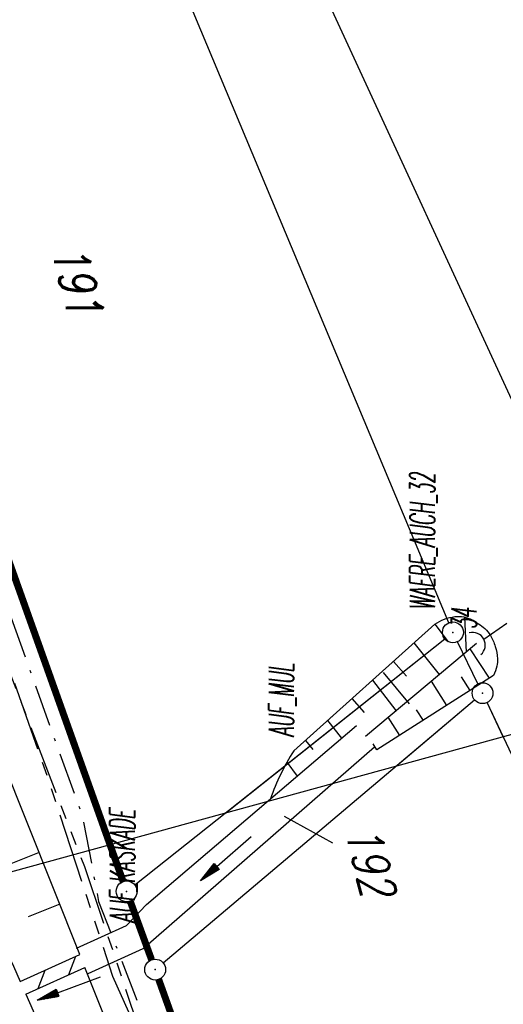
# Model space of a CAD drawing. Extents: x 447258 to 447844, y 441190 to 442763.
# Tile 23 of 123: x 447683 to 447718, y 441407 to 441477. Entities that reach past the tile are written whole.
import ezdxf

# ---------------------------------------------------------------- set-up
doc = ezdxf.new("R2010")
doc.units = 0
doc.header["$LTSCALE"] = 2
doc.header["$MEASUREMENT"] = 0
for name, pattern in [('AUSGEZOGEN', [0]), ('BAB-FM2', [2.6, 1.5, -0.5, 0.1, -0.5]), ('GESTRICH-X2', [1.5, 1, -0.5]), ('PHANTOMX2', [5, 2.5, -0.5, 0.5, -0.5, 0.5, -0.5])]:
    doc.linetypes.add(name, pattern=pattern)
doc.layers.get('0').update_dxf_attribs({"linetype": 'AUSGEZOGEN'})
for name, color, linetype in [('207-FLSTNR', 8, 'AUSGEZOGEN'), ('207-GRENZL', 8, 'AUSGEZOGEN'), ('207-GRENZL-BAB', 7, 'AUSGEZOGEN'), ('207-GRENZP', 8, 'AUSGEZOGEN'), ('208-FLSTNR', 8, 'AUSGEZOGEN'), ('208-GRENZL', 8, 'AUSGEZOGEN'), ('208-GRENZL-BAB', 7, 'AUSGEZOGEN'), ('208-GRENZP', 8, 'AUSGEZOGEN'), ('208-GRENZP-BAB', 7, 'AUSGEZOGEN'), ('ANMERKUNG', 7, 'CONTINUOUS'), ('BAB_FM', 5, 'BAB-FM2'), ('BOESCHG', 250, 'AUSGEZOGEN'), ('DURCHL', 200, 'GESTRICH-X2'), ('FBRTOP', 250, 'AUSGEZOGEN'), ('GRABEN', 250, 'AUSGEZOGEN'), ('Lichtwellenleiter COLT', 46, 'PHANTOMX2'), ('Lichtwellenleiter GLH', 46, 'PHANTOMX2'), ('MULDE', 250, 'AUSGEZOGEN'), ('PFEILTOP', 200, 'AUSGEZOGEN'), ('Planeinteilung', 250, 'CONTINUOUS'), ('RAHMEN', 7, 'AUSGEZOGEN'), ('Rinne', 200, 'CONTINUOUS'), ('SCHLITZRINNE', 200, 'AUSGEZOGEN'), ('SCHSYMBOL', 200, 'AUSGEZOGEN')]:
    doc.layers.add(name, color=color, linetype=linetype)
doc.styles.add('ROMANS', font='romans.shx', dxfattribs={"width": 0.8})

# ---------------------------------------------------------------- blocks, each defined once
blk = doc.blocks.new('DL')
at = {"color": 0}
blk.add_arc((-0.311, 0.025), 0.91, 282.5363, 77.4637, dxfattribs=at)
blk.add_point((0.597, 0.003), dxfattribs=at)
blk = doc.blocks.new('1135297')
at = {"layer": 'RAHMEN'}
blk.add_line((950, 5), (950, 292), dxfattribs=at)
blk = doc.blocks.new('GST')
at = {"color": 0}
blk.add_circle((0, 0), 0.75, dxfattribs=at)
blk.add_point((0, 0), dxfattribs=at)
blk = doc.blocks.new('PFEIL2')
at = {"color": 0}
for p, q in [((0.88, 0.002), (-2.401, -0.012)), ((0.881, -0.271), (0.879, 0.276)), ((0.879, 0.276), (2.429, 0.009)), ((0.911, 0.27), (0.879, 0.265)), ((0.965, 0.261), (0.879, 0.246)), ((1.019, 0.252), (0.879, 0.228)), ((1.073, 0.242), (0.879, 0.209)), ((1.127, 0.233), (0.879, 0.191)), ((1.181, 0.224), (0.879, 0.172)), ((1.235, 0.214), (0.879, 0.154)), ((1.289, 0.205), (0.879, 0.135)), ((1.343, 0.196), (0.879, 0.117)), ((1.397, 0.187), (0.879, 0.098)), ((1.451, 0.177), (0.879, 0.08)), ((1.505, 0.168), (0.879, 0.061)), ((1.559, 0.159), (0.88, 0.043)), ((1.613, 0.149), (0.88, 0.024)), ((1.668, 0.14), (0.88, 0.006)), ((1.722, 0.131), (0.88, -0.013)), ((1.776, 0.121), (0.88, -0.031)), ((1.83, 0.112), (0.88, -0.05)), ((1.884, 0.103), (0.88, -0.068)), ((1.938, 0.094), (0.88, -0.087)), ((1.992, 0.084), (0.88, -0.105)), ((2.046, 0.075), (0.88, -0.124)), ((2.1, 0.066), (0.88, -0.142)), ((2.154, 0.056), (0.88, -0.161)), ((2.208, 0.047), (0.88, -0.179)), ((2.262, 0.038), (0.881, -0.198)), ((2.316, 0.029), (0.881, -0.216)), ((2.37, 0.019), (0.881, -0.235)), ((2.424, 0.01), (0.881, -0.253)), ((2.429, 0.009), (0.881, -0.271))]:
    blk.add_line(p, q, dxfattribs=at)

msp = doc.modelspace()

# ---------------------------------------------------------------- linework, layer by layer
at = {"layer": '207-FLSTNR'}
msp.add_line((447709.37, 441430.518), (447711.248, 441428.257), dxfattribs=at)
at = {"layer": '207-GRENZL'}
for p, q in [((447722.426, 441441.841), (447697.224, 441496.518)), ((447714.1, 441434.092), (447694.929, 441479.867)), ((447698.058, 441420.438), (447713.803, 441432.934)), ((447716.191, 441429.704), (447714.718, 441432.726)), ((447710.325, 441423.801), (447715.947, 441428.546)), ((447717.997, 441425.904), (447716.84, 441428.352))]:
    msp.add_line(p, q, dxfattribs=at)
at = {"layer": '207-GRENZL-BAB', "const_width": 0.5, "flags": 128}
msp.add_lwpolyline([(447689.739, 441418.158), (447661.132, 441498.393)], dxfattribs=at)
at = {"layer": '208-FLSTNR'}
msp.add_line((447705.763, 441418.252), (447702.278, 441420.166), dxfattribs=at)
at = {"layer": '208-GRENZL'}
for p, q in [((447722.426, 441441.841), (447699.224, 441492.179)), ((447714.1, 441434.091), (447694.929, 441479.868)), ((447691.527, 441415.257), (447713.802, 441432.934)), ((447716.191, 441429.704), (447714.718, 441432.725)), ((447693.562, 441409.654), (447715.946, 441428.547)), ((447731.459, 441397.408), (447716.84, 441428.352))]:
    msp.add_line(p, q, dxfattribs=at)
at = {"layer": '208-GRENZL-BAB', "const_width": 0.5, "flags": 128}
for points in [[(447690.688, 441415.497), (447666.364, 441483.719)], [(447692.732, 441409.874), (447691.197, 441414.085)], [(447704.316, 441377.626), (447693.243, 441408.464)]]:
    msp.add_lwpolyline(points, dxfattribs=at)
at = {"layer": 'BAB_FM', "flags": 128}
msp.add_lwpolyline([(447527.591, 441875.432), (447529.946, 441866.744), (447543.884, 441822.163), (447556.228, 441774.659), (447565.402, 441742.923), (447583.079, 441694.211), (447593.435, 441662.878), (447597.566, 441650.401), (447599.35, 441645.73), (447621.927, 441589.941), (447643.299, 441533.871), (447645.975, 441527.728), (447656.928, 441504.837), (447658.961, 441500.268), (447676.938, 441450.292), (447687.78, 441420.109), (447688.919, 441414.063), (447692.03, 441406.076), (447707.144, 441365.278)], dxfattribs=at)
at = {"layer": 'BOESCHG'}
for p, q in [((447715.224, 441434.495), (447715.334, 441431.981)), ((447713.097, 441433.979), (447714.052, 441432.712)), ((447713.418, 441430.382), (447711.607, 441432.645)), ((447717.017, 441430.118), (447715.618, 441432.217)), ((447711.062, 441430.257), (447710.117, 441431.31)), ((447710.312, 441427.79), (447708.628, 441429.975)), ((447712.818, 441429.881), (447713.927, 441428.144)), ((447714.99, 441430.197), (447715.613, 441429.22)), ((447708.036, 441427.64), (447707.139, 441428.641)), ((447711.755, 441427.829), (447712.241, 441427.068)), ((447705.386, 441427.069), (447706.389, 441425.799)), ((447705.651, 441427.304), (447705.649, 441427.306)), ((447709.722, 441427.297), (447710.555, 441425.993)), ((447703.786, 441425.635), (447704.311, 441424.989)), ((447704.16, 441425.97), (447704.16, 441425.971)), ((447708.927, 441424.955), (447708.652, 441425.398)), ((447702.461, 441424.064), (447703.194, 441423.074)), ((447684.643, 441417.587), (447679.988, 441415.727)), ((447686.127, 441413.872), (447683.871, 441412.971)), ((447687.166, 441411.272), (447687.165, 441411.272)), ((447688.649, 441407.558), (447688.648, 441407.557))]:
    msp.add_line(p, q, dxfattribs=at)
for points in [[(447687.569, 441410.26), (447663.282, 441471.056), (447656.3, 441487.233), (447654.543, 441499.027)], [(447713.28, 441342.892), (447694.896, 441391.918), (447687.94, 441409.33)]]:
    msp.add_lwpolyline(points, dxfattribs=at)
msp.add_lwpolyline([(447609.491, 441479.773, -0.000773), (447613.632, 441470.609, -0.002321), (447614.992, 441467.549, -0.000006), (447625.529, 441443.54, -0.00021), (447625.822, 441442.872, -0.000103), (447629.419, 441434.652, -0.000025), (447644.421, 441400.348, -0.000637), (447655.364, 441375.235, -0.000709), (447665.125, 441352.668, -0.00651), (447673.509, 441332.491, -0.004864), (447684.113, 441305.236, -0.001312), (447689.441, 441291.026, -0.001315), (447694.683, 441276.817, -0.001967), (447705.662, 441246.448, -0.005439), (447709.468, 441235.41, -0.000303), (447710.584, 441232.048, -0.000641)], format="xyb", dxfattribs=at)
at = {"layer": 'BOESCHG', "flags": 128}
msp.add_lwpolyline([(447713.097, 441433.979, -0.126029), (447714.525, 441434.53, -0.154172), (447715.764, 441434.294, -0.051536), (447716.673, 441433.676, -0.086896), (447717.093, 441433.174, -0.059025), (447717.433, 441432.382, -0.056978), (447717.588, 441431.503, -0.074214), (447717.542, 441430.976, -0.054268), (447717.298, 441430.297)], format="xyb", dxfattribs=at)
for points in [[(447702.947, 441424.883), (447713.097, 441433.979)], [(447717.298, 441430.297), (447708.927, 441424.955)]]:
    msp.add_lwpolyline(points, dxfattribs=at)
at = {"layer": 'BOESCHG'}
msp.add_arc((447717.524, 441415.676), 17.242, 147.72295, 160.47914, dxfattribs=at)
at = {"layer": 'DURCHL'}
msp.add_line((447716.617, 441432.898), (447720.057, 441435.316), dxfattribs=at)
at = {"layer": 'FBRTOP'}
msp.add_lwpolyline([(447596.796, 441597.663, 0.001559), (447601.461, 441586.168, 0.001554), (447606.816, 441573.203, 0.002025), (447610.996, 441563.287, 0.001093), (447616.906, 441549.506, 0.001666), (447620.835, 441540.483, 0.000011), (447621.788, 441538.315, 0.000206), (447621.839, 441538.198, 0.000001), (447626.135, 441528.445, 0.000001), (447630.882, 441517.668), (447640.959, 441494.789), (447651.036, 441471.91), (447661.113, 441449.031), (447671.19, 441426.152), (447679.869, 441406.447, -0.000188), (447679.975, 441406.205, -0.000015), (447681.295, 441403.204, -0.001781), (447685.209, 441394.21, -0.001137), (447691.256, 441380.093, -0.001972), (447695.572, 441369.84, -0.001557), (447700.946, 441356.817, -0.001551), (447705.677, 441345.148, -0.001548), (447710.345, 441333.425, -0.001549), (447714.941, 441321.673, -0.001552)], format="xyb", dxfattribs=at)
at = {"layer": 'GRABEN', "flags": 128}
msp.add_lwpolyline([(447708.097, 441425.941), (447716.092, 441432.613)], dxfattribs=at)
at = {"layer": 'Lichtwellenleiter COLT', "flags": 128}
msp.add_lwpolyline([(447442.96, 442335.557), (447456.7, 442249.29), (447463.6, 442209.09), (447469.32, 442174.78), (447469.36, 442166.151), (447470.01, 442158.25), (447478.55, 442083.31), (447480.14, 442073.68), (447482.71, 442066.62), (447489.76, 442034.75), (447494.21, 442009.95), (447495.29, 441993.16), (447497.59, 441980.16), (447507.01, 441951.68), (447515.71, 441920.25), (447518.26, 441903.22), (447520.43, 441896.13), (447523.64, 441884.43), (447526.37, 441878.79), (447528.11, 441866.61), (447535.41, 441848.78), (447549.9, 441801.26), (447568.27, 441742.34), (447581.42, 441716.38), (447612.07, 441661.31), (447621.06, 441647.3), (447628.35, 441633.93), (447651.39, 441582.52), (447667.47, 441546.03), (447670.34, 441536.67), (447673.43, 441498.26), (447664.89, 441495.23), (447661.03, 441486.35), (447675.09, 441449.74), (447687.91, 441416.57), (447692.3, 441403.5), (447701.96, 441375.5), (447703.056, 441372.658), (447718.41, 441332.85), (447728.05, 441307.18), (447736.09, 441285.14), (447740.65, 441276.91), (447753.75, 441244.43), (447753.961, 441243.938)], dxfattribs=at)
at = {"layer": 'Lichtwellenleiter GLH', "flags": 128}
msp.add_lwpolyline([(447443.04, 442335.579), (447446.805, 442314.878), (447447.202, 442307.726), (447447.035, 442305.663), (447448.105, 442303.179), (447455.853, 442257.883), (447455.973, 442254.994), (447459.182, 442233.704), (447462.547, 442212.489), (447466.159, 442189.433), (447469.204, 442166.064), (447470.01, 442158.25), (447477.849, 442087.756), (447478.831, 442082.344), (447479.744, 442076.075), (447482.71, 442066.62), (447482.866, 442066.064), (447485.146, 442052.08), (447487.034, 442045.024), (447495.36, 441997.645), (447495.603, 441995.693), (447495.209, 441993.321), (447496.284, 441982.821), (447499.097, 441971.423), (447507.795, 441945.91), (447510.425, 441935.505), (447513.476, 441923.434), (447517.904, 441903.132), (447521.941, 441888.796), (447544.368, 441820.369), (447557.569, 441774.31), (447581.166, 441717.983), (447600.457, 441683.636), (447618.3, 441651.867), (447628.983, 441630.357), (447653.543, 441577.923), (447660.352, 441562.951), (447664.557, 441553.744), (447668.65, 441544.501), (447669.801, 441541.079), (447661.429, 441483.757), (447662.612, 441481.552), (447669.396, 441464.067), (447675.656, 441448.302), (447681.09, 441434.845), (447685.339, 441422.75), (447689.146, 441411.07), (447689.921, 441408.693), (447693.538, 441400.577), (447697.253, 441388.481), (447698.59, 441384.754), (447711.275, 441353.274), (447728.897, 441302.547), (447734.682, 441288.069), (447738.281, 441281.653), (447743.226, 441270.195), (447752.442, 441247.185), (447753.822, 441243.9)], dxfattribs=at)
at = {"layer": 'MULDE'}
for p, q in [((447687.341, 441410.706), (447690.937, 441412.34)), ((447688.168, 441408.885), (447692.117, 441410.68))]:
    msp.add_line(p, q, dxfattribs=at)
for points in [[(447644.728, 441495.25, 0.000113), (447656.862, 441467.74, 0.001202), (447675.467, 441425.857, -0.000624), (447683.285, 441408.313, -0.006919)], [(447683.691, 441407.399, -0.000681), (447692.17, 441388.229, -0.006919), (447700.136, 441369.455, 0.009086), (447706.241, 441355.237, 0.003502), (447709.426, 441348.306, -0.002897), (447713.299, 441339.905, -0.000373), (447714.54, 441337.166, -0.005466)]]:
    msp.add_lwpolyline(points, format="xyb", dxfattribs=at)
for points in [[(447690.937, 441412.34), (447692.378, 441413.851), (447707.448, 441426.702)], [(447692.117, 441410.68), (447708.746, 441425.18)]]:
    msp.add_lwpolyline(points, dxfattribs=at)
at = {"layer": 'PFEILTOP'}
for p, q in [((447686.793, 441408.809), (447687.289, 441410.133)), ((447684.578, 441407.803), (447685.075, 441409.127))]:
    msp.add_line(p, q, dxfattribs=at)
at = {"layer": 'Rinne'}
for p, q in [((447683.285, 441408.313), (447687.569, 441410.26)), ((447683.691, 441407.399), (447687.94, 441409.33))]:
    msp.add_line(p, q, dxfattribs=at)
at = {"layer": 'SCHLITZRINNE'}
msp.add_lwpolyline([(447634.144, 441473.275, 0.00001), (447641.336, 441457.003, 0.000017), (447645.437, 441447.725), (447653.962, 441428.441, -0.00021), (447659.217, 441416.54, -0.000185), (447665.157, 441403.059, -0.000892), (447665.825, 441401.534, -0.000138), (447670.14, 441391.628, -0.002137), (447678.112, 441373.098, -0.002233), (447685.586, 441355.296, -0.003057), (447692.735, 441337.752, -0.002736), (447700.493, 441318.063, -0.000329), (447703.172, 441311.141, -0.000855), (447704.196, 441308.475, -0.001627), (447706.531, 441302.308, -0.000795), (447711.245, 441289.67, -0.002189), (447714.987, 441279.452, -0.001287), (447721.234, 441262.022, -0.000521), (447729.828, 441237.323, -0.003942)], format="xyb", dxfattribs=at)

# ---------------------------------------------------------------- block references
at = {"layer": '207-GRENZP', "rotation": 285.3280982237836}
for p in [(447714.39, 441433.4), (447716.52, 441429.029)]:
    msp.add_blockref('GST', p, dxfattribs=at)
at = {"layer": '208-GRENZP', "rotation": 284.4375024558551}
for p in [(447714.39, 441433.4), (447716.52, 441429.03)]:
    msp.add_blockref('GST', p, dxfattribs=at)
at = {"layer": '208-GRENZP-BAB', "rotation": 284.4375024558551}
for p in [(447690.94, 441414.791), (447692.99, 441409.17)]:
    msp.add_blockref('GST', p, dxfattribs=at)
at = {"layer": 'PFEILTOP'}
for p, rotation in [((447698.074, 441417.157), 221.0007596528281), ((447686.799, 441407.815), 200.0134265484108)]:
    msp.add_blockref('PFEIL2', p, dxfattribs=dict(at, rotation=rotation))
at = {"layer": 'Planeinteilung', "linetype": 'Continuous', "rotation": 285.3280982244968}
msp.add_blockref('1135297', (447257.601, 442284.751), dxfattribs=at)
at = {"layer": 'SCHSYMBOL', "rotation": 28.25922712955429}
msp.add_blockref('DL', (447716.092, 441432.613), dxfattribs=at)

# ---------------------------------------------------------------- texts
at = {"layer": '207-FLSTNR', "style": 'ROMANS', "oblique": 15, "width": 0.8}
msp.add_text('191', height=2.5, rotation=285.3281, dxfattribs=at).set_placement((447685.49, 441460.94))
at = {"layer": '208-FLSTNR', "style": 'ROMANS', "oblique": 15, "width": 0.8}
for s, p in [('191', (447685.49, 441460.94)), ('192', (447706.594, 441419.224))]:
    msp.add_text(s, height=2.5, rotation=284.4375, dxfattribs=at).set_placement(p)
at = {"layer": 'ANMERKUNG', "style": 'ROMANS', "oblique": 7, "width": 0.5}
for s, p in [('WAERE_AUCH_32', (447713.097, 441434.979)), ('34', (447716.092, 441433.613)), ('AUF_MUL', (447702.947, 441425.883)), ('AUF_KASKADE', (447691.527, 441412.51))]:
    msp.add_text(s, height=1.8, rotation=90, dxfattribs=at).set_placement(p)

doc.saveas('drawing.dxf')
